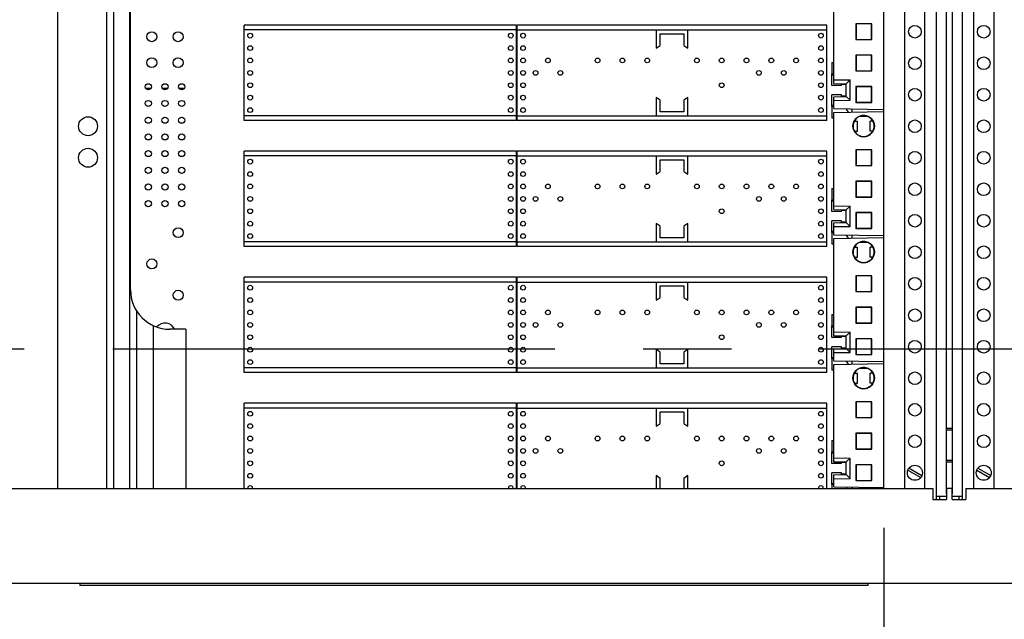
# Model space of a CAD drawing. Header units: inches. Extents: x 0 to 34, y 0 to 22.
# Tile 6 of 31: x 6.5 to 8, y 15 to 15.9. Entities that reach past the tile are written whole.
import ezdxf

# ---------------------------------------------------------------- set-up
doc = ezdxf.new("R2010")
doc.units = ezdxf.units.IN
doc.header["$LTSCALE"] = 1.87
doc.header["$MEASUREMENT"] = 0
doc.linetypes.add('CENTER', pattern=[0.6, 0.375, -0.075, 0.075, -0.075])
doc.layers.get('0').update_dxf_attribs({"linetype": 'CONTINUOUS'})
doc.layers.add('DEFAULT_1', color=7, linetype='CENTER')
doc.layers.add('DIMENSIONS', color=7, linetype='CONTINUOUS')
doc.styles.get("Standard").update_dxf_attribs({"font": 'txt', "width": 0.8})
doc.dimstyles.new('DIMSTYLE_2', dxfattribs={"dimtxt": 0.125, "dimasz": 0.18, "dimexe": 0.18, "dimexo": 0.0625, "dimgap": 0.09, "dimtad": 0, "dimtih": 1, "dimtoh": 1, "dimlfac": 4, "dimzin": 4, "dimdsep": 46, "dimtxsty": 'STANDARD', "dimblk": '_FILLED', "dimblk1": '_FILLED', "dimblk2": '_FILLED', "dimcen": 0.09, "dimadec": 0, "dimazin": 0, "dimtp": 0.03, "dimtm": 0.03, "dimtfac": 1, "dimtofl": 0, "dimtmove": 0, "dimatfit": 3, "dimldrblk": '_FILLED', "dimfxl": 1, "dimtolj": 1, "dimtzin": 4, "dimarcsym": 0})

# ---------------------------------------------------------------- blocks, each defined once
blk = doc.blocks.new('_FILLED')
at = {"color": 0, "linetype": 'BYBLOCK'}
blk.add_solid([(0, 0), (-1, 0.1736), (-1, -0.1736)], dxfattribs=at)
blk = doc.blocks.new('*D7')
at = {"layer": 'DIMENSIONS', "color": 2, "linetype": 'CONTINUOUS'}
for p, q in [((8.0429, 15.1035), (8.0429, 13.2582)), ((9.1491, 15.1035), (9.1491, 13.2582)), ((8.0429, 13.3832), (7.6829, 13.3832)), ((9.1491, 13.3832), (9.5091, 13.3832))]:
    blk.add_line(p, q, dxfattribs=at)
at = {"layer": 'DIMENSIONS', "color": 2, "linetype": 'CONTINUOUS', "xscale": 0.18, "yscale": 0.18, "zscale": 0.18}
blk.add_blockref('_FILLED', (8.0429, 13.3832), dxfattribs=at)
at = {"layer": 'DIMENSIONS', "color": 2, "linetype": 'CONTINUOUS', "xscale": 0.18, "yscale": 0.18, "zscale": 0.18, "rotation": 180}
blk.add_blockref('_FILLED', (9.1491, 13.3832), dxfattribs=at)
at = {"layer": 'DIMENSIONS', "color": 2, "linetype": 'CONTINUOUS', "width": 0.8}
for s, p in [('4.43', (8.2673, 13.3207)), ('[', (8.2673, 13.1332)), (']', (8.8673, 13.1332)), ('112.4', (8.3673, 13.1332))]:
    blk.add_text(s, height=0.125, dxfattribs=at).set_placement(p)
blk = doc.blocks.new('*D8')
at = {"layer": 'DIMENSIONS', "color": 2, "linetype": 'CONTINUOUS'}
for p, q in [((5.4164, 15.1035), (5.4164, 14.0082)), ((7.8351, 15.1035), (7.8351, 14.0082)), ((5.4164, 14.1332), (5.8895, 14.1332)), ((7.8351, 14.1332), (7.2395, 14.1332))]:
    blk.add_line(p, q, dxfattribs=at)
at = {"layer": 'DIMENSIONS', "color": 2, "linetype": 'CONTINUOUS', "xscale": 0.18, "yscale": 0.18, "zscale": 0.18, "rotation": 180}
blk.add_blockref('_FILLED', (5.4164, 14.1332), dxfattribs=at)
at = {"layer": 'DIMENSIONS', "color": 2, "linetype": 'CONTINUOUS', "xscale": 0.18, "yscale": 0.18, "zscale": 0.18}
blk.add_blockref('_FILLED', (7.8351, 14.1332), dxfattribs=at)
at = {"layer": 'DIMENSIONS', "color": 2, "linetype": 'CONTINUOUS', "width": 0.8}
for s, p in [('[', (6.477, 14.0707)), (']', (7.077, 14.0707)), ('9.68', (5.952, 14.0707)), ('245.7', (6.577, 14.0707))]:
    blk.add_text(s, height=0.125, dxfattribs=at).set_placement(p)

msp = doc.modelspace()

# ---------------------------------------------------------------- linework, layer by layer
at = {"color": 7, "linetype": 'CONTINUOUS'}
for p, q in [((6.60214, 16.58351), (6.60214, 15.16601)), ((6.61339, 16.58351), (6.61339, 15.16601)), ((6.63839, 16.58351), (6.63839, 15.16601)), ((7.93414, 16.57453), (7.93414, 15.15749)), ((7.94389, 15.15749), (7.94389, 16.57453)), ((6.52414, 16.56601), (6.52414, 15.16601)), ((7.83514, 15.16601), (7.83514, 16.56601)), ((7.86839, 15.16601), (7.86839, 16.56601)), ((7.90039, 15.16601), (7.90039, 16.56601)), ((7.97764, 16.56601), (7.97764, 15.16601)), ((8.00964, 16.56601), (8.00964, 15.16601)), ((6.64014, 15.48126), (6.64014, 16.20626)), ((7.75586, 15.80863), (7.75586, 15.96309)), ((6.8206, 15.74997), (6.8206, 15.90155)), ((7.25268, 15.90155), (6.8206, 15.90155)), ((7.25268, 15.74997), (7.25268, 15.90155)), ((7.2536, 15.74997), (7.2536, 15.90155)), ((7.74474, 15.90155), (7.2536, 15.90155)), ((7.74474, 15.74997), (7.74474, 15.90155)), ((7.81593, 15.90378), (7.79079, 15.90378)), ((7.79079, 15.90378), (7.79105, 15.90352)), ((7.79079, 15.90378), (7.79079, 15.87866)), ((7.81568, 15.90353), (7.79105, 15.90352)), ((7.79105, 15.90352), (7.79105, 15.87892)), ((7.81593, 15.90378), (7.81568, 15.90353)), ((7.81568, 15.87891), (7.81568, 15.90353)), ((7.81593, 15.87866), (7.81593, 15.90378)), ((7.25268, 15.8938), (6.8206, 15.8938)), ((7.2536, 15.8938), (7.74474, 15.8938)), ((7.47392, 15.8938), (7.47392, 15.8648)), ((7.48042, 15.8693), (7.48042, 15.88767)), ((7.48042, 15.88767), (7.51792, 15.88767)), ((7.51792, 15.88767), (7.51792, 15.8693)), ((7.52442, 15.8648), (7.52442, 15.8938)), ((7.47392, 15.8648), (7.48042, 15.8693)), ((7.51792, 15.8693), (7.52442, 15.8648)), ((7.79079, 15.87866), (7.79105, 15.87892)), ((7.79079, 15.87866), (7.81593, 15.87866)), ((7.79105, 15.87892), (7.81568, 15.87891)), ((7.81593, 15.87866), (7.81568, 15.87891)), ((7.81593, 15.85383), (7.79079, 15.85383)), ((7.79079, 15.85383), (7.79105, 15.85357)), ((7.79079, 15.85383), (7.79079, 15.82872)), ((7.81593, 15.85383), (7.81568, 15.85358)), ((7.81593, 15.82872), (7.81593, 15.85383)), ((7.75289, 15.84201), (7.75586, 15.84201)), ((7.75289, 15.84201), (7.75289, 15.82426)), ((7.81568, 15.85358), (7.79105, 15.85357)), ((7.79105, 15.85357), (7.79105, 15.82897)), ((7.81568, 15.82896), (7.81568, 15.85358)), ((7.75286, 15.82426), (7.75586, 15.82426)), ((7.75286, 15.80576), (7.75286, 15.82426)), ((7.79079, 15.82872), (7.79105, 15.82897)), ((7.79079, 15.82872), (7.81593, 15.82872)), ((7.79105, 15.82897), (7.81568, 15.82896)), ((7.81593, 15.82872), (7.81568, 15.82896)), ((7.75586, 15.82226), (7.75286, 15.82226)), ((7.75586, 15.81488), (7.78186, 15.81442)), ((7.75586, 15.80863), (7.77561, 15.80828)), ((7.76786, 15.80576), (7.76786, 15.80842)), ((7.76786, 15.80776), (7.77561, 15.80776)), ((7.78186, 15.81442), (7.77561, 15.80828)), ((7.77561, 15.78828), (7.77561, 15.80828)), ((7.78186, 15.78214), (7.78186, 15.81442)), ((6.66408, 15.8013), (6.67259, 15.8013)), ((6.69058, 15.8013), (6.69909, 15.8013)), ((6.71708, 15.8013), (6.72559, 15.8013)), ((7.76786, 15.80576), (7.75286, 15.80576)), ((7.81593, 15.80388), (7.79079, 15.80388)), ((7.79079, 15.80388), (7.79105, 15.80363)), ((7.79079, 15.80388), (7.79079, 15.77877)), ((7.81568, 15.80363), (7.79105, 15.80363)), ((7.79105, 15.80363), (7.79105, 15.77902)), ((7.81593, 15.80388), (7.81568, 15.80363)), ((7.81568, 15.77902), (7.81568, 15.80363)), ((7.81593, 15.77877), (7.81593, 15.80388)), ((7.48042, 15.78222), (7.47392, 15.78672)), ((7.47392, 15.78672), (7.47392, 15.75772)), ((7.48042, 15.76385), (7.48042, 15.78222)), ((7.52442, 15.78672), (7.51792, 15.78222)), ((7.51792, 15.78222), (7.51792, 15.76385)), ((7.52442, 15.75772), (7.52442, 15.78672)), ((7.76786, 15.79076), (7.75286, 15.79076)), ((7.75286, 15.77226), (7.75286, 15.79076)), ((7.75586, 15.78794), (7.77561, 15.78828)), ((7.75586, 15.76892), (7.75586, 15.78794)), ((7.75586, 15.78169), (7.78186, 15.78214)), ((7.76786, 15.78815), (7.76786, 15.79076)), ((7.77561, 15.78876), (7.76786, 15.78876)), ((7.78186, 15.78214), (7.77561, 15.78828)), ((7.79079, 15.77877), (7.79105, 15.77902)), ((7.79079, 15.77877), (7.81593, 15.77877)), ((7.79105, 15.77902), (7.81568, 15.77902)), ((7.81593, 15.77877), (7.81568, 15.77902)), ((7.51792, 15.76385), (7.48042, 15.76385)), ((7.75286, 15.77426), (7.75586, 15.77426)), ((7.75586, 15.77226), (7.75286, 15.77226)), ((7.75289, 15.77226), (7.75289, 15.75451)), ((7.75586, 15.76892), (7.83514, 15.76754)), ((7.75586, 15.76309), (7.83514, 15.76448)), ((7.75586, 15.60863), (7.75586, 15.76309)), ((7.77614, 15.76857), (7.77614, 15.76701)), ((7.77614, 15.76701), (7.77839, 15.76349)), ((7.78414, 15.76843), (7.78414, 15.76359)), ((7.25268, 15.75772), (6.8206, 15.75772)), ((7.25268, 15.74997), (6.8206, 15.74997)), ((7.2536, 15.75772), (7.74474, 15.75772)), ((7.74474, 15.74997), (7.2536, 15.74997)), ((7.75289, 15.75451), (7.75586, 15.75451)), ((7.78688, 15.7373), (7.78688, 15.74534)), ((7.78849, 15.74931), (7.79336, 15.74931)), ((7.79336, 15.73331), (7.79336, 15.74931)), ((7.80998, 15.75648), (7.79612, 15.75648)), ((7.7963, 15.75648), (7.7963, 15.75656)), ((7.8177, 15.74931), (7.81336, 15.74931)), ((7.81336, 15.73331), (7.81336, 15.74931)), ((7.81736, 15.74931), (7.81736, 15.74984)), ((7.78847, 15.73331), (7.79336, 15.73331)), ((7.81775, 15.73331), (7.81336, 15.73331)), ((7.81736, 15.73269), (7.81736, 15.73331)), ((6.8206, 15.54997), (6.8206, 15.70155)), ((7.25268, 15.70155), (6.8206, 15.70155)), ((7.25268, 15.54997), (7.25268, 15.70155)), ((7.2536, 15.54997), (7.2536, 15.70155)), ((7.74474, 15.70155), (7.2536, 15.70155)), ((7.74474, 15.54997), (7.74474, 15.70155)), ((7.81593, 15.70378), (7.79079, 15.70378)), ((7.79079, 15.70378), (7.79105, 15.70352)), ((7.79079, 15.70378), (7.79079, 15.67866)), ((7.81568, 15.70353), (7.79105, 15.70352)), ((7.79105, 15.70352), (7.79105, 15.67892)), ((7.81593, 15.70378), (7.81568, 15.70353)), ((7.81568, 15.67891), (7.81568, 15.70353)), ((7.81593, 15.67866), (7.81593, 15.70378)), ((7.25268, 15.6938), (6.8206, 15.6938)), ((7.2536, 15.6938), (7.74474, 15.6938)), ((7.47392, 15.6938), (7.47392, 15.6648)), ((7.48042, 15.68767), (7.51792, 15.68767)), ((7.48042, 15.6693), (7.48042, 15.68767)), ((7.51792, 15.68767), (7.51792, 15.6693)), ((7.52442, 15.6648), (7.52442, 15.6938)), ((7.47392, 15.6648), (7.48042, 15.6693)), ((7.51792, 15.6693), (7.52442, 15.6648)), ((7.79079, 15.67866), (7.79105, 15.67892)), ((7.79079, 15.67866), (7.81593, 15.67866)), ((7.79105, 15.67892), (7.81568, 15.67891)), ((7.81593, 15.67866), (7.81568, 15.67891)), ((7.81593, 15.65383), (7.79079, 15.65383)), ((7.79079, 15.65383), (7.79105, 15.65357)), ((7.79079, 15.65383), (7.79079, 15.62872)), ((7.81568, 15.65358), (7.79105, 15.65357)), ((7.79105, 15.65357), (7.79105, 15.62897)), ((7.81593, 15.65383), (7.81568, 15.65358)), ((7.81568, 15.62896), (7.81568, 15.65358)), ((7.81593, 15.62872), (7.81593, 15.65383)), ((7.75289, 15.64201), (7.75586, 15.64201)), ((7.75289, 15.64201), (7.75289, 15.62426)), ((7.75286, 15.62426), (7.75586, 15.62426)), ((7.75286, 15.60576), (7.75286, 15.62426)), ((7.75586, 15.62226), (7.75286, 15.62226)), ((7.79079, 15.62872), (7.79105, 15.62897)), ((7.79079, 15.62872), (7.81593, 15.62872)), ((7.79105, 15.62897), (7.81568, 15.62896)), ((7.81593, 15.62872), (7.81568, 15.62896)), ((7.76786, 15.60576), (7.75286, 15.60576)), ((7.75586, 15.61488), (7.78186, 15.61442)), ((7.75586, 15.60863), (7.77561, 15.60828)), ((7.76786, 15.60576), (7.76786, 15.60842)), ((7.76786, 15.60776), (7.77561, 15.60776)), ((7.78186, 15.61442), (7.77561, 15.60828)), ((7.77561, 15.58828), (7.77561, 15.60828)), ((7.78186, 15.58214), (7.78186, 15.61442)), ((7.81593, 15.60388), (7.79079, 15.60388)), ((7.79079, 15.60388), (7.79105, 15.60363)), ((7.79079, 15.60388), (7.79079, 15.57877)), ((7.81593, 15.60388), (7.81568, 15.60363)), ((7.81593, 15.57877), (7.81593, 15.60388)), ((7.76786, 15.59076), (7.75286, 15.59076)), ((7.75286, 15.57226), (7.75286, 15.59076)), ((7.75586, 15.58794), (7.77561, 15.58828)), ((7.76786, 15.58815), (7.76786, 15.59076)), ((7.77561, 15.58876), (7.76786, 15.58876)), ((7.78186, 15.58214), (7.77561, 15.58828)), ((7.81568, 15.60363), (7.79105, 15.60363)), ((7.79105, 15.60363), (7.79105, 15.57902)), ((7.81568, 15.57902), (7.81568, 15.60363)), ((7.48042, 15.58222), (7.47392, 15.58672)), ((7.47392, 15.58672), (7.47392, 15.55772)), ((7.48042, 15.56385), (7.48042, 15.58222)), ((7.52442, 15.58672), (7.51792, 15.58222)), ((7.51792, 15.58222), (7.51792, 15.56385)), ((7.52442, 15.55772), (7.52442, 15.58672)), ((7.75286, 15.57426), (7.75586, 15.57426)), ((7.75586, 15.56892), (7.75586, 15.58794)), ((7.75586, 15.58169), (7.78186, 15.58214)), ((7.79079, 15.57877), (7.79105, 15.57902)), ((7.79079, 15.57877), (7.81593, 15.57877)), ((7.79105, 15.57902), (7.81568, 15.57902)), ((7.81593, 15.57877), (7.81568, 15.57902)), ((7.25268, 15.55772), (6.8206, 15.55772)), ((7.2536, 15.55772), (7.74474, 15.55772)), ((7.51792, 15.56385), (7.48042, 15.56385)), ((7.75586, 15.57226), (7.75286, 15.57226)), ((7.75289, 15.57226), (7.75289, 15.55451)), ((7.75586, 15.56892), (7.83514, 15.56754)), ((7.75586, 15.56309), (7.83514, 15.56448)), ((7.75586, 15.40863), (7.75586, 15.56309)), ((7.77614, 15.56857), (7.77614, 15.56701)), ((7.77614, 15.56701), (7.77839, 15.56349)), ((7.78414, 15.56843), (7.78414, 15.56359)), ((7.25268, 15.54997), (6.8206, 15.54997)), ((7.74474, 15.54997), (7.2536, 15.54997)), ((7.75289, 15.55451), (7.75586, 15.55451)), ((7.78688, 15.5373), (7.78688, 15.54534)), ((7.78849, 15.54931), (7.79336, 15.54931)), ((7.79336, 15.53331), (7.79336, 15.54931)), ((7.80998, 15.55648), (7.79612, 15.55648)), ((7.7963, 15.55648), (7.7963, 15.55656)), ((7.8177, 15.54931), (7.81336, 15.54931)), ((7.81336, 15.53331), (7.81336, 15.54931)), ((7.81736, 15.54931), (7.81736, 15.54984)), ((7.78847, 15.53331), (7.79336, 15.53331)), ((7.81775, 15.53331), (7.81336, 15.53331)), ((7.81736, 15.53269), (7.81736, 15.53331)), ((6.8206, 15.34997), (6.8206, 15.50155)), ((7.25268, 15.50155), (6.8206, 15.50155)), ((7.25268, 15.34997), (7.25268, 15.50155)), ((7.74474, 15.50155), (7.2536, 15.50155)), ((7.2536, 15.34997), (7.2536, 15.50155)), ((7.74474, 15.34997), (7.74474, 15.50155)), ((7.81593, 15.50378), (7.79079, 15.50378)), ((7.79079, 15.50378), (7.79105, 15.50352)), ((7.79079, 15.50378), (7.79079, 15.47866)), ((7.81568, 15.50353), (7.79105, 15.50352)), ((7.79105, 15.50352), (7.79105, 15.47892)), ((7.81593, 15.50378), (7.81568, 15.50353)), ((7.81568, 15.47891), (7.81568, 15.50353)), ((7.81593, 15.47866), (7.81593, 15.50378)), ((7.25268, 15.4938), (6.8206, 15.4938)), ((7.2536, 15.4938), (7.74474, 15.4938)), ((7.47392, 15.4938), (7.47392, 15.4648)), ((7.48042, 15.48767), (7.51792, 15.48767)), ((7.48042, 15.4693), (7.48042, 15.48767)), ((7.51792, 15.48767), (7.51792, 15.4693)), ((7.52442, 15.4648), (7.52442, 15.4938)), ((7.79079, 15.47866), (7.79105, 15.47892)), ((7.79105, 15.47892), (7.81568, 15.47891)), ((7.81593, 15.47866), (7.81568, 15.47891)), ((7.47392, 15.4648), (7.48042, 15.4693)), ((7.51792, 15.4693), (7.52442, 15.4648)), ((7.79079, 15.47866), (7.81593, 15.47866)), ((6.64964, 15.44813), (6.64964, 15.16601)), ((7.81593, 15.45383), (7.79079, 15.45383)), ((7.79079, 15.45383), (7.79105, 15.45357)), ((7.79079, 15.45383), (7.79079, 15.42872)), ((7.81568, 15.45358), (7.79105, 15.45357)), ((7.79105, 15.45357), (7.79105, 15.42897)), ((7.81593, 15.45383), (7.81568, 15.45358)), ((7.81568, 15.42896), (7.81568, 15.45358)), ((7.81593, 15.42872), (7.81593, 15.45383)), ((7.75289, 15.44201), (7.75586, 15.44201)), ((7.75289, 15.44201), (7.75289, 15.42426)), ((6.67625, 15.4246), (6.67625, 15.16601)), ((6.72764, 15.41876), (6.70264, 15.41876)), ((6.72764, 15.41876), (6.72764, 15.16601)), ((7.75286, 15.42426), (7.75586, 15.42426)), ((7.75286, 15.40576), (7.75286, 15.42426)), ((7.75586, 15.42226), (7.75286, 15.42226)), ((7.79079, 15.42872), (7.79105, 15.42897)), ((7.79079, 15.42872), (7.81593, 15.42872)), ((7.79105, 15.42897), (7.81568, 15.42896)), ((7.81593, 15.42872), (7.81568, 15.42896)), ((7.76786, 15.40576), (7.75286, 15.40576)), ((7.75586, 15.41488), (7.78186, 15.41442)), ((7.75586, 15.40863), (7.77561, 15.40828)), ((7.76786, 15.40576), (7.76786, 15.40842)), ((7.76786, 15.40776), (7.77561, 15.40776)), ((7.78186, 15.41442), (7.77561, 15.40828)), ((7.77561, 15.38828), (7.77561, 15.40828)), ((7.78186, 15.38214), (7.78186, 15.41442)), ((7.81593, 15.40388), (7.79079, 15.40388)), ((7.79079, 15.40388), (7.79105, 15.40363)), ((7.79079, 15.40388), (7.79079, 15.37877)), ((7.81568, 15.40363), (7.79105, 15.40363)), ((7.79105, 15.40363), (7.79105, 15.37902)), ((7.81593, 15.40388), (7.81568, 15.40363)), ((7.81568, 15.37902), (7.81568, 15.40363)), ((7.81593, 15.37877), (7.81593, 15.40388)), ((7.48042, 15.38222), (7.47392, 15.38672)), ((7.47392, 15.38672), (7.47392, 15.35772)), ((7.52442, 15.38672), (7.51792, 15.38222)), ((7.52442, 15.35772), (7.52442, 15.38672)), ((7.76786, 15.39076), (7.75286, 15.39076)), ((7.75286, 15.37226), (7.75286, 15.39076)), ((7.75586, 15.38794), (7.77561, 15.38828)), ((7.75586, 15.36892), (7.75586, 15.38794)), ((7.76786, 15.38815), (7.76786, 15.39076)), ((7.77561, 15.38876), (7.76786, 15.38876)), ((7.78186, 15.38214), (7.77561, 15.38828)), ((7.48042, 15.36385), (7.48042, 15.38222)), ((7.51792, 15.38222), (7.51792, 15.36385)), ((7.75286, 15.37426), (7.75586, 15.37426)), ((7.75586, 15.37226), (7.75286, 15.37226)), ((7.75289, 15.37226), (7.75289, 15.35451)), ((7.75586, 15.38169), (7.78186, 15.38214)), ((7.79079, 15.37877), (7.79105, 15.37902)), ((7.79079, 15.37877), (7.81593, 15.37877)), ((7.79105, 15.37902), (7.81568, 15.37902)), ((7.81593, 15.37877), (7.81568, 15.37902)), ((7.25268, 15.35772), (6.8206, 15.35772)), ((7.2536, 15.35772), (7.74474, 15.35772)), ((7.51792, 15.36385), (7.48042, 15.36385)), ((7.75289, 15.35451), (7.75586, 15.35451)), ((7.75586, 15.36892), (7.83514, 15.36754)), ((7.75586, 15.36309), (7.83514, 15.36448)), ((7.75586, 15.20863), (7.75586, 15.36309)), ((7.77614, 15.36857), (7.77614, 15.36701)), ((7.77614, 15.36701), (7.77839, 15.36349)), ((7.78414, 15.36843), (7.78414, 15.36359)), ((7.80998, 15.35648), (7.79612, 15.35648)), ((7.7963, 15.35648), (7.7963, 15.35656)), ((7.25268, 15.34997), (6.8206, 15.34997)), ((7.74474, 15.34997), (7.2536, 15.34997)), ((7.78688, 15.3373), (7.78688, 15.34534)), ((7.78849, 15.34931), (7.79336, 15.34931)), ((7.79336, 15.33331), (7.79336, 15.34931)), ((7.8177, 15.34931), (7.81336, 15.34931)), ((7.81336, 15.33331), (7.81336, 15.34931)), ((7.81736, 15.34931), (7.81736, 15.34984)), ((7.78847, 15.33331), (7.79336, 15.33331)), ((7.81775, 15.33331), (7.81336, 15.33331)), ((7.81736, 15.33269), (7.81736, 15.33331)), ((6.8206, 15.16601), (6.8206, 15.30155)), ((7.25268, 15.30155), (6.8206, 15.30155)), ((7.25268, 15.2938), (6.8206, 15.2938)), ((7.25268, 15.16601), (7.25268, 15.30155)), ((7.74474, 15.30155), (7.2536, 15.30155)), ((7.2536, 15.16601), (7.2536, 15.30155)), ((7.2536, 15.2938), (7.74474, 15.2938)), ((7.47392, 15.2938), (7.47392, 15.2648)), ((7.52442, 15.2648), (7.52442, 15.2938)), ((7.74474, 15.16601), (7.74474, 15.30155)), ((7.81593, 15.30378), (7.79079, 15.30378)), ((7.79079, 15.30378), (7.79105, 15.30352)), ((7.79079, 15.30378), (7.79079, 15.27866)), ((7.81568, 15.30353), (7.79105, 15.30352)), ((7.79105, 15.30352), (7.79105, 15.27892)), ((7.81593, 15.30378), (7.81568, 15.30353)), ((7.81568, 15.27891), (7.81568, 15.30353)), ((7.81593, 15.27866), (7.81593, 15.30378)), ((7.48042, 15.28767), (7.51792, 15.28767)), ((7.48042, 15.2693), (7.48042, 15.28767)), ((7.51792, 15.28767), (7.51792, 15.2693)), ((7.79079, 15.27866), (7.79105, 15.27892)), ((7.79079, 15.27866), (7.81593, 15.27866)), ((7.79105, 15.27892), (7.81568, 15.27891)), ((7.81593, 15.27866), (7.81568, 15.27891)), ((7.47392, 15.2648), (7.48042, 15.2693)), ((7.51792, 15.2693), (7.52442, 15.2648)), ((7.94401, 15.26126), (7.93401, 15.26126)), ((7.81593, 15.25383), (7.79079, 15.25383)), ((7.79079, 15.25383), (7.79105, 15.25357)), ((7.79079, 15.25383), (7.79079, 15.22872)), ((7.81568, 15.25358), (7.79105, 15.25357)), ((7.79105, 15.25357), (7.79105, 15.22897)), ((7.81593, 15.25383), (7.81568, 15.25358)), ((7.81568, 15.22896), (7.81568, 15.25358)), ((7.81593, 15.22872), (7.81593, 15.25383)), ((7.94295, 15.25876), (7.93414, 15.25876)), ((7.75289, 15.24201), (7.75586, 15.24201)), ((7.75289, 15.24201), (7.75289, 15.22426)), ((7.79079, 15.22872), (7.79105, 15.22897)), ((7.79105, 15.22897), (7.81568, 15.22896)), ((7.81593, 15.22872), (7.81568, 15.22896)), ((7.75286, 15.22426), (7.75586, 15.22426)), ((7.75286, 15.20576), (7.75286, 15.22426)), ((7.75586, 15.22226), (7.75286, 15.22226)), ((7.75586, 15.21488), (7.78186, 15.21442)), ((7.78186, 15.21442), (7.77561, 15.20828)), ((7.78186, 15.18214), (7.78186, 15.21442)), ((7.79079, 15.22872), (7.81593, 15.22872)), ((7.76786, 15.20576), (7.75286, 15.20576)), ((7.75586, 15.20863), (7.77561, 15.20828)), ((7.76786, 15.20576), (7.76786, 15.20842)), ((7.76786, 15.20776), (7.77561, 15.20776)), ((7.77561, 15.18828), (7.77561, 15.20828)), ((7.81593, 15.20388), (7.79079, 15.20388)), ((7.79079, 15.20388), (7.79105, 15.20363)), ((7.79079, 15.20388), (7.79079, 15.17877)), ((7.81568, 15.20363), (7.79105, 15.20363)), ((7.79105, 15.20363), (7.79105, 15.17902)), ((7.81593, 15.20388), (7.81568, 15.20363)), ((7.81568, 15.17902), (7.81568, 15.20363)), ((7.81593, 15.17877), (7.81593, 15.20388)), ((7.87509, 15.1984), (7.89544, 15.18665)), ((7.94389, 15.21076), (7.93414, 15.21076)), ((7.93414, 15.20826), (7.94389, 15.20826)), ((7.98434, 15.1984), (8.00469, 15.18665)), ((7.48042, 15.18222), (7.47392, 15.18672)), ((7.47392, 15.18672), (7.47392, 15.16601)), ((7.48042, 15.16601), (7.48042, 15.18222)), ((7.52442, 15.18672), (7.51792, 15.18222)), ((7.51792, 15.18222), (7.51792, 15.16601)), ((7.52442, 15.16601), (7.52442, 15.18672)), ((7.76786, 15.19076), (7.75286, 15.19076)), ((7.75286, 15.17226), (7.75286, 15.19076)), ((7.75586, 15.18794), (7.77561, 15.18828)), ((7.75586, 15.16892), (7.75586, 15.18794)), ((7.75586, 15.18169), (7.78186, 15.18214)), ((7.76786, 15.18815), (7.76786, 15.19076)), ((7.77561, 15.18876), (7.76786, 15.18876)), ((7.78186, 15.18214), (7.77561, 15.18828)), ((7.87334, 15.19537), (7.89369, 15.18362)), ((7.98259, 15.19537), (8.00294, 15.18362)), ((7.75286, 15.17426), (7.75586, 15.17426)), ((7.75586, 15.17226), (7.75286, 15.17226)), ((7.75289, 15.17226), (7.75289, 15.16601)), ((7.75586, 15.16892), (7.83514, 15.16754)), ((7.77614, 15.16857), (7.77614, 15.16701)), ((7.78414, 15.16843), (7.78414, 15.16601)), ((7.79079, 15.17877), (7.79105, 15.17902)), ((7.79079, 15.17877), (7.81593, 15.17877)), ((7.79105, 15.17902), (7.81568, 15.17902)), ((7.81593, 15.17877), (7.81568, 15.17902)), ((5.33639, 15.16601), (7.91289, 15.16601)), ((7.91289, 15.16601), (7.91289, 15.14851)), ((7.91864, 15.15376), (7.93414, 15.15376)), ((7.91864, 15.14851), (7.91864, 15.15376)), ((7.92389, 15.14851), (7.92389, 15.15376)), ((7.94364, 15.16601), (7.93439, 15.16601)), ((7.93439, 15.16601), (7.93439, 15.14851)), ((7.94364, 15.14851), (7.94364, 15.16601)), ((7.94389, 15.15376), (7.95939, 15.15376)), ((7.95414, 15.15376), (7.95414, 15.14851)), ((7.95939, 15.15376), (7.95939, 15.14851)), ((7.96514, 15.16601), (9.22914, 15.16601)), ((7.96514, 15.16601), (7.96514, 15.14851)), ((7.91289, 15.14851), (7.93439, 15.14851)), ((7.94364, 15.14851), (7.96514, 15.14851)), ((5.30239, 15.01601), (9.51739, 15.01601)), ((6.55989, 15.01601), (6.55989, 15.01226)), ((7.80989, 15.01226), (6.55989, 15.01226)), ((7.80989, 15.01601), (7.80989, 15.01226))]:
    msp.add_line(p, q, dxfattribs=at)
at = {"color": 3, "linetype": 'CONTINUOUS'}
for p, q in [((7.91864, 15.15376), (7.91864, 16.57826)), ((7.95939, 16.57826), (7.95939, 15.15376))]:
    msp.add_line(p, q, dxfattribs=at)
at = {"color": 7, "linetype": 'CONTINUOUS'}
for centre, radius in [((7.88439, 15.89101), 0.01), ((7.99364, 15.89101), 0.01), ((6.67391, 15.88312), 0.00788), ((6.71566, 15.88312), 0.00788), ((6.82995, 15.88481), 0.00375), ((7.24333, 15.88481), 0.00375), ((7.26295, 15.88481), 0.00375), ((7.73539, 15.88481), 0.00375), ((6.82995, 15.86513), 0.00375), ((7.24333, 15.86513), 0.00375), ((7.26295, 15.86513), 0.00375), ((7.73539, 15.86513), 0.00375), ((6.67391, 15.84187), 0.00788), ((6.71566, 15.84187), 0.00788), ((6.82995, 15.84544), 0.00375), ((7.24333, 15.84544), 0.00375), ((7.26295, 15.84544), 0.00375), ((7.30232, 15.84544), 0.00375), ((7.38106, 15.84544), 0.00375), ((7.42043, 15.84544), 0.00375), ((7.4598, 15.84544), 0.00375), ((7.53854, 15.84544), 0.00375), ((7.57791, 15.84544), 0.00375), ((7.61728, 15.84544), 0.00375), ((7.65665, 15.84544), 0.00375), ((7.69602, 15.84544), 0.00375), ((7.73539, 15.84544), 0.00375), ((7.88439, 15.84101), 0.01), ((7.99364, 15.84101), 0.01), ((6.82995, 15.82576), 0.00375), ((7.24333, 15.82576), 0.00375), ((7.26295, 15.82576), 0.00375), ((7.28263, 15.82576), 0.00375), ((7.322, 15.82576), 0.00375), ((7.63696, 15.82576), 0.00375), ((7.67633, 15.82576), 0.00375), ((7.73539, 15.82576), 0.00375), ((6.66834, 15.80362), 0.00487), ((6.69484, 15.80362), 0.00487), ((6.72134, 15.80362), 0.00487), ((6.82995, 15.80607), 0.00375), ((7.24333, 15.80607), 0.00375), ((7.26295, 15.80607), 0.00375), ((7.57791, 15.80607), 0.00375), ((7.73539, 15.80607), 0.00375), ((7.88439, 15.79101), 0.01), ((7.99364, 15.79101), 0.01), ((6.66834, 15.77712), 0.00487), ((6.69484, 15.77712), 0.00487), ((6.72134, 15.77712), 0.00487), ((6.82995, 15.78639), 0.00375), ((7.24333, 15.78639), 0.00375), ((7.26295, 15.78639), 0.00375), ((7.73539, 15.78639), 0.00375), ((6.82995, 15.7667), 0.00375), ((7.24333, 15.7667), 0.00375), ((7.26295, 15.7667), 0.00375), ((7.73539, 15.7667), 0.00375), ((6.57276, 15.74101), 0.015), ((6.66834, 15.75062), 0.00487), ((6.69484, 15.75062), 0.00487), ((6.72134, 15.75062), 0.00487), ((7.8031, 15.74127), 0.01699), ((7.88439, 15.74101), 0.01), ((7.99364, 15.74101), 0.01), ((6.66834, 15.72412), 0.00487), ((6.69484, 15.72412), 0.00487), ((6.72134, 15.72412), 0.00487), ((6.57276, 15.69101), 0.015), ((6.66834, 15.69762), 0.00487), ((6.69484, 15.69762), 0.00487), ((6.72134, 15.69762), 0.00487), ((7.88439, 15.69101), 0.01), ((7.99364, 15.69101), 0.01), ((6.82995, 15.68481), 0.00375), ((7.24333, 15.68481), 0.00375), ((7.26295, 15.68481), 0.00375), ((7.73539, 15.68481), 0.00375), ((6.66834, 15.67112), 0.00487), ((6.69484, 15.67112), 0.00487), ((6.72134, 15.67112), 0.00487), ((6.82995, 15.66513), 0.00375), ((7.24333, 15.66513), 0.00375), ((7.26295, 15.66513), 0.00375), ((7.73539, 15.66513), 0.00375), ((7.88439, 15.64101), 0.01), ((7.99364, 15.64101), 0.01), ((6.66834, 15.64462), 0.00487), ((6.69484, 15.64462), 0.00487), ((6.72134, 15.64462), 0.00487), ((6.82995, 15.64544), 0.00375), ((7.24333, 15.64544), 0.00375), ((7.26295, 15.64544), 0.00375), ((7.30232, 15.64544), 0.00375), ((7.38106, 15.64544), 0.00375), ((7.42043, 15.64544), 0.00375), ((7.4598, 15.64544), 0.00375), ((7.53854, 15.64544), 0.00375), ((7.57791, 15.64544), 0.00375), ((7.61728, 15.64544), 0.00375), ((7.65665, 15.64544), 0.00375), ((7.69602, 15.64544), 0.00375), ((7.73539, 15.64544), 0.00375), ((6.66834, 15.61812), 0.00487), ((6.69484, 15.61812), 0.00487), ((6.72134, 15.61812), 0.00487), ((6.82995, 15.62576), 0.00375), ((7.24333, 15.62576), 0.00375), ((7.26295, 15.62576), 0.00375), ((7.28263, 15.62576), 0.00375), ((7.322, 15.62576), 0.00375), ((7.63696, 15.62576), 0.00375), ((7.67633, 15.62576), 0.00375), ((7.73539, 15.62576), 0.00375), ((6.82995, 15.60607), 0.00375), ((7.24333, 15.60607), 0.00375), ((7.26295, 15.60607), 0.00375), ((7.57791, 15.60607), 0.00375), ((7.73539, 15.60607), 0.00375), ((6.82995, 15.58639), 0.00375), ((7.24333, 15.58639), 0.00375), ((7.26295, 15.58639), 0.00375), ((7.73539, 15.58639), 0.00375), ((7.88439, 15.59101), 0.01), ((7.99364, 15.59101), 0.01), ((6.71576, 15.57212), 0.00788), ((6.82995, 15.5667), 0.00375), ((7.24333, 15.5667), 0.00375), ((7.26295, 15.5667), 0.00375), ((7.73539, 15.5667), 0.00375), ((7.8031, 15.54127), 0.01699), ((7.88439, 15.54101), 0.01), ((7.99364, 15.54101), 0.01), ((6.67401, 15.52262), 0.00788), ((7.88439, 15.49101), 0.01), ((7.99364, 15.49101), 0.01), ((6.71576, 15.47287), 0.00788), ((6.82995, 15.48481), 0.00375), ((7.24333, 15.48481), 0.00375), ((7.26295, 15.48481), 0.00375), ((7.73539, 15.48481), 0.00375), ((6.82995, 15.46513), 0.00375), ((7.24333, 15.46513), 0.00375), ((7.26295, 15.46513), 0.00375), ((7.73539, 15.46513), 0.00375), ((6.82995, 15.44544), 0.00375), ((7.24333, 15.44544), 0.00375), ((7.26295, 15.44544), 0.00375), ((7.30232, 15.44544), 0.00375), ((7.38106, 15.44544), 0.00375), ((7.42043, 15.44544), 0.00375), ((7.4598, 15.44544), 0.00375), ((7.53854, 15.44544), 0.00375), ((7.57791, 15.44544), 0.00375), ((7.61728, 15.44544), 0.00375), ((7.65665, 15.44544), 0.00375), ((7.69602, 15.44544), 0.00375), ((7.73539, 15.44544), 0.00375), ((7.88439, 15.44101), 0.01), ((7.99364, 15.44101), 0.01), ((6.82995, 15.42576), 0.00375), ((7.24333, 15.42576), 0.00375), ((7.26295, 15.42576), 0.00375), ((7.28263, 15.42576), 0.00375), ((7.322, 15.42576), 0.00375), ((7.63696, 15.42576), 0.00375), ((7.67633, 15.42576), 0.00375), ((7.73539, 15.42576), 0.00375), ((6.82995, 15.40607), 0.00375), ((7.24333, 15.40607), 0.00375), ((7.26295, 15.40607), 0.00375), ((7.57791, 15.40607), 0.00375), ((7.73539, 15.40607), 0.00375), ((7.88439, 15.39101), 0.01), ((7.99364, 15.39101), 0.01), ((6.82995, 15.38639), 0.00375), ((7.24333, 15.38639), 0.00375), ((7.26295, 15.38639), 0.00375), ((7.73539, 15.38639), 0.00375), ((6.82995, 15.3667), 0.00375), ((7.24333, 15.3667), 0.00375), ((7.26295, 15.3667), 0.00375), ((7.73539, 15.3667), 0.00375), ((7.8031, 15.34127), 0.01699), ((7.88439, 15.34101), 0.01), ((7.99364, 15.34101), 0.01), ((7.88439, 15.29101), 0.01), ((7.99364, 15.29101), 0.01), ((6.82995, 15.28481), 0.00375), ((7.24333, 15.28481), 0.00375), ((7.26295, 15.28481), 0.00375), ((7.73539, 15.28481), 0.00375), ((6.82995, 15.26513), 0.00375), ((7.24333, 15.26513), 0.00375), ((7.26295, 15.26513), 0.00375), ((7.73539, 15.26513), 0.00375), ((6.82995, 15.24544), 0.00375), ((7.24333, 15.24544), 0.00375), ((7.26295, 15.24544), 0.00375), ((7.30232, 15.24544), 0.00375), ((7.38106, 15.24544), 0.00375), ((7.42043, 15.24544), 0.00375), ((7.4598, 15.24544), 0.00375), ((7.53854, 15.24544), 0.00375), ((7.57791, 15.24544), 0.00375), ((7.61728, 15.24544), 0.00375), ((7.65665, 15.24544), 0.00375), ((7.69602, 15.24544), 0.00375), ((7.73539, 15.24544), 0.00375), ((7.88439, 15.24101), 0.01), ((7.99364, 15.24101), 0.01), ((6.82995, 15.22576), 0.00375), ((7.24333, 15.22576), 0.00375), ((7.26295, 15.22576), 0.00375), ((7.28263, 15.22576), 0.00375), ((7.322, 15.22576), 0.00375), ((7.63696, 15.22576), 0.00375), ((7.67633, 15.22576), 0.00375), ((7.73539, 15.22576), 0.00375), ((6.82995, 15.20607), 0.00375), ((7.24333, 15.20607), 0.00375), ((7.26295, 15.20607), 0.00375), ((7.57791, 15.20607), 0.00375), ((7.73539, 15.20607), 0.00375), ((7.88439, 15.19101), 0.01188), ((7.99364, 15.19101), 0.01188), ((6.82995, 15.18639), 0.00375), ((7.24333, 15.18639), 0.00375), ((7.26295, 15.18639), 0.00375), ((7.73539, 15.18639), 0.00375)]:
    msp.add_circle(centre, radius, dxfattribs=at)
for centre, radius, start, end in [((6.70264, 15.48126), 0.0625, 180, 270), ((6.69484, 15.41087), 0.0175, 27.17887, 138.11125), ((6.82995, 15.1667), 0.00375, 349.10975, 190.89025), ((7.24333, 15.1667), 0.00375, 349.10975, 190.89025), ((7.26295, 15.1667), 0.00375, 349.10975, 190.89025), ((7.73539, 15.1667), 0.00375, 349.10975, 190.89025)]:
    msp.add_arc(centre, radius, start, end, dxfattribs=at)
for points, knots in [([(7.79612, 15.75648), (7.79498, 15.75596), (7.7928, 15.75464), (7.79007, 15.752), (7.788, 15.7488), (7.78669, 15.74523), (7.78622, 15.74145), (7.78661, 15.73767), (7.78783, 15.73406), (7.78984, 15.73082), (7.79251, 15.72812), (7.79573, 15.72608), (7.79931, 15.72481), (7.80184, 15.72453), (7.8031, 15.72453)], [0, 0, 0, 0, 0.0832584, 0.1669453, 0.2498058, 0.3335489, 0.4165434, 0.4999917, 0.5834951, 0.6664564, 0.7502104, 0.8330976, 0.9167475, 1, 1, 1, 1]), ([(7.7963, 15.75656), (7.79628, 15.75655), (7.79624, 15.75654), (7.79618, 15.75651), (7.79614, 15.75649), (7.79612, 15.75648)], [0, 0, 0, 0, 0.3333341, 0.6666674, 1, 1, 1, 1]), ([(7.8031, 15.75801), (7.80232, 15.75801), (7.80077, 15.7579), (7.79848, 15.75741), (7.79701, 15.75688), (7.7963, 15.75656)], [0, 0, 0, 0, 0.3333472, 0.666681, 1, 1, 1, 1]), ([(7.8031, 15.72453), (7.80435, 15.72453), (7.80686, 15.72481), (7.81043, 15.72606), (7.81363, 15.72807), (7.8163, 15.73074), (7.81831, 15.73394), (7.81956, 15.73751), (7.81998, 15.74127), (7.81956, 15.74502), (7.81831, 15.74859), (7.8163, 15.75179), (7.81363, 15.75446), (7.81043, 15.75648), (7.80686, 15.75773), (7.80435, 15.75801), (7.8031, 15.75801)], [0, 0, 0, 0, 0.0713843, 0.1430617, 0.2141618, 0.2859311, 0.3570141, 0.4286612, 0.5, 0.5713388, 0.6429859, 0.7140689, 0.7858383, 0.8569383, 0.9286157, 1, 1, 1, 1]), ([(7.8031, 15.55801), (7.80232, 15.55801), (7.80077, 15.5579), (7.79848, 15.55741), (7.79701, 15.55688), (7.7963, 15.55656)], [0, 0, 0, 0, 0.3333472, 0.666681, 1, 1, 1, 1]), ([(7.8031, 15.52453), (7.80435, 15.52453), (7.80686, 15.52481), (7.81043, 15.52606), (7.81363, 15.52807), (7.8163, 15.53074), (7.81831, 15.53394), (7.81956, 15.53751), (7.81998, 15.54127), (7.81956, 15.54502), (7.81831, 15.54859), (7.8163, 15.55179), (7.81363, 15.55446), (7.81043, 15.55648), (7.80686, 15.55773), (7.80435, 15.55801), (7.8031, 15.55801)], [0, 0, 0, 0, 0.0713843, 0.1430617, 0.2141618, 0.2859311, 0.3570141, 0.4286612, 0.5, 0.5713388, 0.6429859, 0.7140689, 0.7858383, 0.8569383, 0.9286157, 1, 1, 1, 1]), ([(7.79612, 15.55648), (7.79498, 15.55596), (7.7928, 15.55464), (7.79007, 15.552), (7.788, 15.5488), (7.78669, 15.54523), (7.78622, 15.54145), (7.78661, 15.53767), (7.78783, 15.53406), (7.78984, 15.53082), (7.79251, 15.52812), (7.79573, 15.52608), (7.79931, 15.52481), (7.80184, 15.52453), (7.8031, 15.52453)], [0, 0, 0, 0, 0.0832584, 0.1669453, 0.2498058, 0.3335489, 0.4165434, 0.4999917, 0.5834951, 0.6664564, 0.7502104, 0.8330976, 0.9167475, 1, 1, 1, 1]), ([(7.7963, 15.55656), (7.79628, 15.55655), (7.79624, 15.55654), (7.79618, 15.55651), (7.79614, 15.55649), (7.79612, 15.55648)], [0, 0, 0, 0, 0.3333341, 0.6666674, 1, 1, 1, 1]), ([(7.79612, 15.35648), (7.79498, 15.35596), (7.7928, 15.35464), (7.79007, 15.352), (7.788, 15.3488), (7.78669, 15.34523), (7.78622, 15.34145), (7.78661, 15.33767), (7.78783, 15.33406), (7.78984, 15.33082), (7.79251, 15.32812), (7.79573, 15.32608), (7.79931, 15.32481), (7.80184, 15.32453), (7.8031, 15.32453)], [0, 0, 0, 0, 0.0832584, 0.1669453, 0.2498058, 0.3335489, 0.4165434, 0.4999917, 0.5834951, 0.6664564, 0.7502104, 0.8330976, 0.9167475, 1, 1, 1, 1]), ([(7.7963, 15.35656), (7.79628, 15.35655), (7.79624, 15.35654), (7.79618, 15.35651), (7.79614, 15.35649), (7.79612, 15.35648)], [0, 0, 0, 0, 0.3333341, 0.6666674, 1, 1, 1, 1]), ([(7.8031, 15.35801), (7.80232, 15.35801), (7.80077, 15.3579), (7.79848, 15.35741), (7.79701, 15.35688), (7.7963, 15.35656)], [0, 0, 0, 0, 0.3333472, 0.666681, 1, 1, 1, 1]), ([(7.8031, 15.32453), (7.80435, 15.32453), (7.80686, 15.32481), (7.81043, 15.32606), (7.81363, 15.32807), (7.8163, 15.33074), (7.81831, 15.33394), (7.81956, 15.33751), (7.81998, 15.34127), (7.81956, 15.34502), (7.81831, 15.34859), (7.8163, 15.35179), (7.81363, 15.35446), (7.81043, 15.35648), (7.80686, 15.35773), (7.80435, 15.35801), (7.8031, 15.35801)], [0, 0, 0, 0, 0.0713843, 0.1430617, 0.2141618, 0.2859311, 0.3570141, 0.4286612, 0.5, 0.5713388, 0.6429859, 0.7140689, 0.7858383, 0.8569383, 0.9286157, 1, 1, 1, 1])]:
    msp.add_open_spline(points, degree=3, knots=knots, dxfattribs=at)
at = {"layer": 'DEFAULT_1', "color": 7, "linetype": 'CENTER'}
msp.add_line((9.55714, 15.38701), (5.27822, 15.38701), dxfattribs=at)

# ---------------------------------------------------------------- dimensions: what is measured, and where the dimension line sits
at = {"layer": 'DIMENSIONS', "color": 2, "linetype": 'CONTINUOUS'}
for base, p1, p2, picture, middle in [((5.4163886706, 14.1331956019), (7.8351386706, 15.1035081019), (5.4163886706, 15.1035081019), '*D8', (6.5644929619, 14.1331956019)), ((8.0428886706, 13.3831956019), (9.1491386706, 15.1035081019), (8.0428886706, 15.1035081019), '*D7', (8.6173218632, 13.2894456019))]:
    dim = msp.add_linear_dim(base=base, p1=p1, p2=p2, angle=180, dimstyle='DIMSTYLE_2', dxfattribs=at)
    dim.commit()
    dim.dimension.update_dxf_attribs({"geometry": picture, "text_midpoint": middle, "dimtype": 160})

doc.saveas('drawing.dxf')
